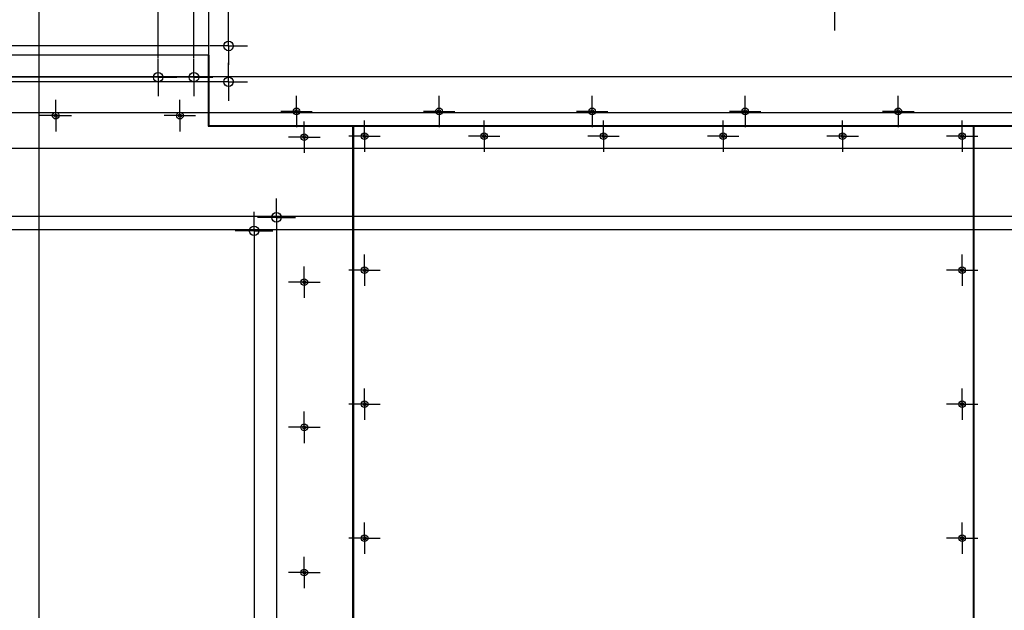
# Model space of a CAD drawing. Header units: millimetres. Extents: x 0 to 841, y 0 to 594.
# Tile 14 of 21: x 562 to 702, y 275 to 358. Entities that reach past the tile are written whole.
import ezdxf

# ---------------------------------------------------------------- set-up
doc = ezdxf.new("R2010")
doc.units = ezdxf.units.MM
doc.header["$PDSIZE"] = -1
doc.linetypes.add('CENTERX2', pattern=[20.32, 12.7, -2.54, 2.54, -2.54])
doc.layers.add('COTES', color=1, linetype='Continuous')
doc.layers.add('TRAIT-MIXTES', color=3, linetype='CENTERX2')
doc.layers.add('TRAIT-FORT', color=4, linetype='Continuous', lineweight=25)
doc.styles.add('SLDTEXTSTYLE0', font='TXT', dxfattribs={"width": 0.75})
doc.dimstyles.new('SLDDIMSTYLE2', dxfattribs={"dimtxt": 3, "dimasz": 0.333333, "dimexe": 0, "dimexo": 0.0625, "dimgap": 0.75, "dimtad": 0, "dimtih": 1, "dimtoh": 1, "dimdec": 1, "dimlfac": 10, "dimrnd": 1e-09, "dimdsep": 46, "dimtxsty": 'SLDTEXTSTYLE0', "dimblk1": 'ORIGIN', "dimblk2": 'ORIGIN', "dimsah": 1, "dimcen": 0.09, "dimadec": 0, "dimazin": 2, "dimtfac": 1, "dimtdec": 1, "dimtofl": 0, "dimtmove": 0, "dimatfit": 3, "dimldrblk": 'ORIGIN', "dimfxl": 1, "dimfrac": 2, "dimtolj": 1, "dimtzin": 12, "dimarcsym": 0})
doc.dimstyles.new('SLDDIMSTYLE3', dxfattribs={"dimtxt": 3, "dimasz": 2, "dimexe": 0, "dimexo": 0.0625, "dimgap": 0.75, "dimtad": 0, "dimtih": 1, "dimtoh": 1, "dimdec": 1, "dimlfac": 10, "dimrnd": 1e-09, "dimzin": 12, "dimdsep": 46, "dimtxsty": 'SLDTEXTSTYLE0', "dimsah": 1, "dimcen": 0.09, "dimadec": 0, "dimazin": 3, "dimtfac": 1, "dimtdec": 1, "dimtofl": 0, "dimtmove": 0, "dimatfit": 3, "dimfxl": 1, "dimfrac": 2, "dimtolj": 1, "dimtzin": 12, "dimarcsym": 0})

# ---------------------------------------------------------------- blocks, each defined once
blk = doc.blocks.new('_D_26')
at = {"layer": 'COTES', "color": 0, "lineweight": -2, "transparency": 16777216}
for p, q in [((456.08, 328.65), (452.08, 327.25)), ((704.82, 328.65), (456.08, 328.65)), ((452.08, 327.25), (448.08, 327.25))]:
    blk.add_line(p, q, dxfattribs=at)
at = {"layer": 'Defpoints', "color": 0, "transparency": 16777216}
for p in [(704.88, 328.65), (448.08, 327.25), (564.68, 103.89)]:
    blk.add_point(p, dxfattribs=at)
at = {"layer": 'COTES', "color": 0, "transparency": 16777216, "insert": (441.7, 327.25), "char_height": 3, "attachment_point": 5, "style": 'SLDTEXTSTYLE0'}
blk.add_mtext('\\A1;2247.6', dxfattribs=at)
blk = doc.blocks.new('_D_27')
at = {"layer": 'COTES', "color": 0, "lineweight": -2, "transparency": 16777216}
for p, q in [((452.08, 332.06), (448.08, 332.06)), ((456.08, 330.56), (452.08, 332.06)), ((707.99, 330.56), (456.08, 330.56))]:
    blk.add_line(p, q, dxfattribs=at)
at = {"layer": 'Defpoints', "color": 0, "transparency": 16777216}
for p in [(448.08, 332.06), (708.05, 330.56), (564.68, 103.89)]:
    blk.add_point(p, dxfattribs=at)
at = {"layer": 'COTES', "color": 0, "transparency": 16777216, "insert": (441.7, 332.06), "char_height": 3, "attachment_point": 5, "style": 'SLDTEXTSTYLE0'}
blk.add_mtext('\\A1;2266.6', dxfattribs=at)
blk = doc.blocks.new('_D_28')
at = {"layer": 'COTES', "color": 0, "lineweight": -2, "transparency": 16777216}
for p, q in [((456.08, 340.18), (452.08, 336.87)), ((822.55, 340.18), (456.08, 340.18)), ((452.08, 336.87), (448.08, 336.87))]:
    blk.add_line(p, q, dxfattribs=at)
at = {"layer": 'Defpoints', "color": 0, "transparency": 16777216}
for p in [(822.61, 340.18), (448.08, 336.87), (564.68, 103.89)]:
    blk.add_point(p, dxfattribs=at)
at = {"layer": 'COTES', "color": 0, "transparency": 16777216, "insert": (441.7, 336.87), "char_height": 3, "attachment_point": 5, "style": 'SLDTEXTSTYLE0'}
blk.add_mtext('\\A1;2362.9', dxfattribs=at)
blk = doc.blocks.new('_D_29')
at = {"layer": 'COTES', "color": 0, "lineweight": -2, "transparency": 16777216}
for p, q in [((456.08, 345.26), (452.08, 341.68)), ((822.55, 345.26), (456.08, 345.26)), ((452.08, 341.68), (448.08, 341.68))]:
    blk.add_line(p, q, dxfattribs=at)
at = {"layer": 'Defpoints', "color": 0, "transparency": 16777216}
for p in [(822.61, 345.26), (448.08, 341.68), (564.68, 103.89)]:
    blk.add_point(p, dxfattribs=at)
at = {"layer": 'COTES', "color": 0, "transparency": 16777216, "insert": (442.08, 341.68), "char_height": 3, "attachment_point": 5, "style": 'SLDTEXTSTYLE0'}
blk.add_mtext('\\A1;2413.7', dxfattribs=at)
blk = doc.blocks.new('_D_30')
at = {"layer": 'COTES', "color": 0, "lineweight": -2, "transparency": 16777216}
for p, q in [((456.08, 349.64), (452.08, 346.49)), ((588.81, 349.64), (456.08, 349.64)), ((452.08, 346.49), (448.08, 346.49))]:
    blk.add_line(p, q, dxfattribs=at)
at = {"layer": 'Defpoints', "color": 0, "transparency": 16777216}
for p in [(588.87, 349.64), (448.08, 346.49), (564.68, 103.89)]:
    blk.add_point(p, dxfattribs=at)
at = {"layer": 'COTES', "color": 0, "transparency": 16777216, "insert": (441.7, 346.49), "char_height": 3, "attachment_point": 5, "style": 'SLDTEXTSTYLE0'}
blk.add_mtext('\\A1;2457.4', dxfattribs=at)
blk = doc.blocks.new('_D_31')
at = {"layer": 'COTES', "color": 0, "lineweight": -2, "transparency": 16777216}
for p, q in [((452.08, 351.3), (448.08, 351.3)), ((456.08, 350.28), (452.08, 351.3)), ((578.82, 350.28), (456.08, 350.28))]:
    blk.add_line(p, q, dxfattribs=at)
at = {"layer": 'Defpoints', "color": 0, "transparency": 16777216}
for p in [(448.08, 351.3), (578.88, 350.28), (564.68, 103.89)]:
    blk.add_point(p, dxfattribs=at)
at = {"layer": 'COTES', "color": 0, "transparency": 16777216, "insert": (441.7, 351.3), "char_height": 3, "attachment_point": 5, "style": 'SLDTEXTSTYLE0'}
blk.add_mtext('\\A1;2463.8', dxfattribs=at)
blk = doc.blocks.new('_D_32')
at = {"layer": 'COTES', "color": 0, "lineweight": -2, "transparency": 16777216}
for p, q in [((452.08, 356.11), (448.08, 356.11)), ((456.08, 354.72), (452.08, 356.11)), ((588.81, 354.72), (456.08, 354.72))]:
    blk.add_line(p, q, dxfattribs=at)
at = {"layer": 'Defpoints', "color": 0, "transparency": 16777216}
for p in [(448.08, 356.11), (588.87, 354.72), (564.68, 103.89)]:
    blk.add_point(p, dxfattribs=at)
at = {"layer": 'COTES', "color": 0, "transparency": 16777216, "insert": (441.89, 356.11), "char_height": 3, "attachment_point": 5, "style": 'SLDTEXTSTYLE0'}
blk.add_mtext('\\A1;2508.2', dxfattribs=at)
blk = doc.blocks.new('_D_33')
at = {"layer": 'COTES', "color": 0, "lineweight": -2, "transparency": 16777216}
for p, q in [((452.08, 368.16), (448.08, 368.16)), ((456.08, 350.32), (452.08, 368.16)), ((716.53, 350.32), (456.08, 350.32))]:
    blk.add_line(p, q, dxfattribs=at)
at = {"layer": 'Defpoints', "color": 0, "transparency": 16777216}
for p in [(448.08, 368.16), (716.6, 350.32), (564.68, 103.89)]:
    blk.add_point(p, dxfattribs=at)
at = {"layer": 'COTES', "color": 0, "transparency": 16777216, "insert": (441.7, 368.16), "char_height": 3, "attachment_point": 5, "style": 'SLDTEXTSTYLE0'}
blk.add_mtext('\\A1;2464.2', dxfattribs=at)
blk = doc.blocks.new('_D_34')
at = {"layer": 'COTES', "color": 0, "lineweight": -2, "transparency": 16777216}
blk.add_line((712.24, 402.06), (448.08, 402.06), dxfattribs=at)
at = {"layer": 'Defpoints', "color": 0, "transparency": 16777216}
for p in [(448.08, 402.06), (712.3, 402.06), (564.68, 103.89)]:
    blk.add_point(p, dxfattribs=at)
at = {"layer": 'COTES', "color": 0, "transparency": 16777216, "insert": (442.08, 402.06), "char_height": 3, "attachment_point": 5, "style": 'SLDTEXTSTYLE0'}
blk.add_mtext('\\A1;2981.7', dxfattribs=at)
blk = doc.blocks.new('_D_35')
at = {"layer": 'COTES', "color": 0, "lineweight": -2, "transparency": 16777216}
blk.add_line((712.24, 407.14), (448.08, 407.14), dxfattribs=at)
at = {"layer": 'Defpoints', "color": 0, "transparency": 16777216}
for p in [(448.08, 407.14), (712.3, 407.14), (564.68, 103.89)]:
    blk.add_point(p, dxfattribs=at)
at = {"layer": 'COTES', "color": 0, "transparency": 16777216, "insert": (441.89, 407.14), "char_height": 3, "attachment_point": 5, "style": 'SLDTEXTSTYLE0'}
blk.add_mtext('\\A1;3032.5', dxfattribs=at)
blk = doc.blocks.new('_D_36')
at = {"layer": 'COTES', "color": 0, "lineweight": -2, "transparency": 16777216}
blk.add_line((693.65, 463.47), (448.08, 463.47), dxfattribs=at)
at = {"layer": 'Defpoints', "color": 0, "transparency": 16777216}
for p in [(448.08, 463.47), (693.71, 463.47), (564.68, 103.89)]:
    blk.add_point(p, dxfattribs=at)
at = {"layer": 'COTES', "color": 0, "transparency": 16777216, "insert": (441.7, 463.47), "char_height": 3, "attachment_point": 5, "style": 'SLDTEXTSTYLE0'}
blk.add_mtext('\\A1;3595.8', dxfattribs=at)
blk = doc.blocks.new('_D_37')
at = {"layer": 'COTES', "color": 0, "lineweight": -2, "transparency": 16777216}
blk.add_line((588.62, 469.39), (448.08, 469.39), dxfattribs=at)
at = {"layer": 'Defpoints', "color": 0, "transparency": 16777216}
for p in [(448.08, 469.39), (588.68, 469.39), (564.68, 103.89)]:
    blk.add_point(p, dxfattribs=at)
at = {"layer": 'COTES', "color": 0, "transparency": 16777216, "insert": (443.2, 469.39), "char_height": 3, "attachment_point": 5, "style": 'SLDTEXTSTYLE0'}
blk.add_mtext('\\A1;3655', dxfattribs=at)
blk = doc.blocks.new('_D_41')
at = {"layer": 'COTES', "color": 0, "lineweight": -2, "transparency": 16777216}
for p, q in [((595.16, 325.78), (595.16, 90.39)), ((595.16, 90.39), (594.34, 86.39)), ((594.34, 86.39), (594.34, 82.39))]:
    blk.add_line(p, q, dxfattribs=at)
at = {"layer": 'Defpoints', "color": 0, "transparency": 16777216}
for p in [(595.16, 325.84), (564.68, 103.89), (594.34, 82.39)]:
    blk.add_point(p, dxfattribs=at)
at = {"layer": 'COTES', "color": 0, "transparency": 16777216, "insert": (594.34, 77.33), "char_height": 3, "attachment_point": 5, "rotation": 90, "style": 'SLDTEXTSTYLE0'}
blk.add_mtext('\\A1;304.8', dxfattribs=at)
blk = doc.blocks.new('_D_42')
at = {"layer": 'COTES', "color": 0, "lineweight": -2, "transparency": 16777216}
for p, q in [((598.33, 327.69), (598.33, 90.39)), ((598.33, 90.39), (600.34, 86.39)), ((600.34, 86.39), (600.34, 82.39))]:
    blk.add_line(p, q, dxfattribs=at)
at = {"layer": 'Defpoints', "color": 0, "transparency": 16777216}
for p in [(598.33, 327.75), (564.68, 103.89), (600.34, 82.39)]:
    blk.add_point(p, dxfattribs=at)
at = {"layer": 'COTES', "color": 0, "transparency": 16777216, "insert": (600.34, 77.14), "char_height": 3, "attachment_point": 5, "rotation": 90, "style": 'SLDTEXTSTYLE0'}
blk.add_mtext('\\A1;336.5', dxfattribs=at)
blk = doc.blocks.new('_D_43')
at = {"layer": 'COTES', "color": 0, "lineweight": -2, "transparency": 16777216}
for p, q in [((707.55, 325.91), (707.55, 90.39)), ((707.55, 90.39), (706.74, 86.39)), ((706.74, 86.39), (706.74, 82.39))]:
    blk.add_line(p, q, dxfattribs=at)
at = {"layer": 'Defpoints', "color": 0, "transparency": 16777216}
for p in [(707.55, 325.98), (564.68, 103.89), (706.74, 82.39)]:
    blk.add_point(p, dxfattribs=at)
at = {"layer": 'COTES', "color": 0, "transparency": 16777216, "insert": (706.74, 76.39), "char_height": 3, "attachment_point": 5, "rotation": 90, "style": 'SLDTEXTSTYLE0'}
blk.add_mtext('\\A1;1428.7', dxfattribs=at)
blk = doc.blocks.new('_D_44')
at = {"layer": 'COTES', "color": 0, "lineweight": -2, "transparency": 16777216}
for p, q in [((710.73, 327.82), (710.73, 90.39)), ((710.73, 90.39), (711.55, 86.39)), ((711.55, 86.39), (711.55, 82.39))]:
    blk.add_line(p, q, dxfattribs=at)
at = {"layer": 'Defpoints', "color": 0, "transparency": 16777216}
for p in [(710.73, 327.88), (564.68, 103.89), (711.55, 82.39)]:
    blk.add_point(p, dxfattribs=at)
at = {"layer": 'COTES', "color": 0, "transparency": 16777216, "insert": (711.55, 76.58), "char_height": 3, "attachment_point": 5, "rotation": 90, "style": 'SLDTEXTSTYLE0'}
blk.add_mtext('\\A1;1460.5', dxfattribs=at)
blk = doc.blocks.new('_D_45')
at = {"layer": 'COTES', "color": 0, "lineweight": -2, "transparency": 16777216}
blk.add_line((719.27, 347.58), (719.27, 82.39), dxfattribs=at)
at = {"layer": 'Defpoints', "color": 0, "transparency": 16777216}
for p in [(719.27, 347.64), (564.68, 103.89), (719.27, 82.39)]:
    blk.add_point(p, dxfattribs=at)
at = {"layer": 'COTES', "color": 0, "transparency": 16777216, "insert": (719.27, 76.39), "char_height": 3, "attachment_point": 5, "rotation": 90, "style": 'SLDTEXTSTYLE0'}
blk.add_mtext('\\A1;1545.9', dxfattribs=at)
blk = doc.blocks.new('_D_46')
at = {"layer": 'COTES', "color": 0, "lineweight": -2, "transparency": 16777216}
blk.add_line((724.35, 347.58), (724.35, 82.39), dxfattribs=at)
at = {"layer": 'Defpoints', "color": 0, "transparency": 16777216}
for p in [(724.35, 347.64), (564.68, 103.89), (724.35, 82.39)]:
    blk.add_point(p, dxfattribs=at)
at = {"layer": 'COTES', "color": 0, "transparency": 16777216, "insert": (724.35, 76.39), "char_height": 3, "attachment_point": 5, "rotation": 90, "style": 'SLDTEXTSTYLE0'}
blk.add_mtext('\\A1;1596.7', dxfattribs=at)
blk = doc.blocks.new('_D_49')
at = {"layer": 'COTES', "color": 0, "lineweight": -2, "transparency": 16777216}
blk.add_line((825.29, 337.44), (825.29, 82.39), dxfattribs=at)
at = {"layer": 'Defpoints', "color": 0, "transparency": 16777216}
for p in [(825.29, 337.51), (564.68, 103.89), (825.29, 82.39)]:
    blk.add_point(p, dxfattribs=at)
at = {"layer": 'COTES', "color": 0, "transparency": 16777216, "insert": (825.29, 76.58), "char_height": 3, "attachment_point": 5, "rotation": 90, "style": 'SLDTEXTSTYLE0'}
blk.add_mtext('\\A1;2606.1', dxfattribs=at)
blk = doc.blocks.new('_D_50')
at = {"layer": 'COTES', "color": 0, "lineweight": -2, "transparency": 16777216}
blk.add_line((564.68, 103.96), (564.68, 494.29), dxfattribs=at)
at = {"layer": 'Defpoints', "color": 0, "transparency": 16777216}
for p in [(564.68, 494.29), (564.68, 103.89), (564.68, 103.89)]:
    blk.add_point(p, dxfattribs=at)
at = {"layer": 'COTES', "color": 0, "transparency": 16777216, "insert": (564.68, 495.6), "char_height": 3, "attachment_point": 5, "rotation": 90, "style": 'SLDTEXTSTYLE0'}
blk.add_mtext('\\A1;0', dxfattribs=at)
blk = doc.blocks.new('_Origin')
at = {"color": 0, "linetype": 'ByBlock', "lineweight": -2}
blk.add_line((0, 0), (-1, 0), dxfattribs=at)
blk.add_circle((0, 0), 0.5, dxfattribs=at)
blk = doc.blocks.new('_D_51')
at = {"layer": 'COTES', "color": 0, "lineweight": -2, "transparency": 16777216}
for p, q in [((480.77, 490.29), (480.77, 494.29)), ((480.66, 486.29), (480.77, 490.29)), ((480.66, 242.59), (480.66, 486.29))]:
    blk.add_line(p, q, dxfattribs=at)
at = {"layer": 'Defpoints', "color": 0, "transparency": 16777216}
for p in [(480.77, 494.29), (480.66, 242.53), (564.68, 103.89)]:
    blk.add_point(p, dxfattribs=at)
at = {"layer": 'COTES', "color": 0, "transparency": 16777216, "insert": (480.77, 499.35), "char_height": 3, "attachment_point": 5, "rotation": 90, "style": 'SLDTEXTSTYLE0'}
blk.add_mtext('\\A1;840.2', dxfattribs=at)
blk = doc.blocks.new('_D_52')
at = {"layer": 'COTES', "color": 0, "lineweight": -2, "transparency": 16777216}
for p, q in [((475.96, 490.29), (475.96, 494.29)), ((476.08, 486.29), (475.96, 490.29)), ((476.08, 353.46), (476.08, 486.29))]:
    blk.add_line(p, q, dxfattribs=at)
at = {"layer": 'Defpoints', "color": 0, "transparency": 16777216}
for p in [(475.96, 494.29), (476.08, 353.39), (564.68, 103.89)]:
    blk.add_point(p, dxfattribs=at)
at = {"layer": 'COTES', "color": 0, "transparency": 16777216, "insert": (475.96, 498.04), "char_height": 3, "attachment_point": 5, "rotation": 90, "style": 'SLDTEXTSTYLE0'}
blk.add_mtext('\\A1;886', dxfattribs=at)
blk = doc.blocks.new('_D_53')
at = {"layer": 'COTES', "color": 0, "lineweight": -2, "transparency": 16777216}
blk.add_line((581.56, 353.02), (581.56, 494.29), dxfattribs=at)
at = {"layer": 'Defpoints', "color": 0, "transparency": 16777216}
for p in [(581.56, 494.29), (581.56, 352.95), (564.68, 103.89)]:
    blk.add_point(p, dxfattribs=at)
at = {"layer": 'COTES', "color": 0, "transparency": 16777216, "insert": (581.56, 499.16), "char_height": 3, "attachment_point": 5, "rotation": 90, "style": 'SLDTEXTSTYLE0'}
blk.add_mtext('\\A1;168.8', dxfattribs=at)
blk = doc.blocks.new('_D_54')
at = {"layer": 'COTES', "color": 0, "lineweight": -2, "transparency": 16777216}
blk.add_line((586.64, 353.02), (586.64, 494.29), dxfattribs=at)
at = {"layer": 'Defpoints', "color": 0, "transparency": 16777216}
for p in [(586.64, 494.29), (586.64, 352.95), (564.68, 103.89)]:
    blk.add_point(p, dxfattribs=at)
at = {"layer": 'COTES', "color": 0, "transparency": 16777216, "insert": (586.64, 499.16), "char_height": 3, "attachment_point": 5, "rotation": 90, "style": 'SLDTEXTSTYLE0'}
blk.add_mtext('\\A1;219.6', dxfattribs=at)
blk = doc.blocks.new('_D_55')
at = {"layer": 'COTES', "color": 0, "lineweight": -2, "transparency": 16777216}
blk.add_line((591.54, 357.45), (591.54, 494.29), dxfattribs=at)
at = {"layer": 'Defpoints', "color": 0, "transparency": 16777216}
for p in [(591.54, 494.29), (591.54, 357.39), (564.68, 103.89)]:
    blk.add_point(p, dxfattribs=at)
at = {"layer": 'COTES', "color": 0, "transparency": 16777216, "insert": (591.54, 499.54), "char_height": 3, "attachment_point": 5, "rotation": 90, "style": 'SLDTEXTSTYLE0'}
blk.add_mtext('\\A1;268.7', dxfattribs=at)
blk = doc.blocks.new('_D_56')
at = {"layer": 'COTES', "color": 0, "lineweight": -2, "transparency": 16777216}
blk.add_line((626.54, 466.21), (626.54, 494.29), dxfattribs=at)
at = {"layer": 'Defpoints', "color": 0, "transparency": 16777216}
for p in [(626.54, 494.29), (626.54, 466.15), (564.68, 103.89)]:
    blk.add_point(p, dxfattribs=at)
at = {"layer": 'COTES', "color": 0, "transparency": 16777216, "insert": (626.54, 499.16), "char_height": 3, "attachment_point": 5, "rotation": 90, "style": 'SLDTEXTSTYLE0'}
blk.add_mtext('\\A1;618.6', dxfattribs=at)
blk = doc.blocks.new('_D_57')
at = {"layer": 'COTES', "color": 0, "lineweight": -2, "transparency": 16777216}
blk.add_line((631.62, 466.21), (631.62, 494.29), dxfattribs=at)
at = {"layer": 'Defpoints', "color": 0, "transparency": 16777216}
for p in [(631.62, 494.29), (631.62, 466.15), (564.68, 103.89)]:
    blk.add_point(p, dxfattribs=at)
at = {"layer": 'COTES', "color": 0, "transparency": 16777216, "insert": (631.62, 499.54), "char_height": 3, "attachment_point": 5, "rotation": 90, "style": 'SLDTEXTSTYLE0'}
blk.add_mtext('\\A1;669.4', dxfattribs=at)
blk = doc.blocks.new('_D_58')
at = {"layer": 'COTES', "color": 0, "lineweight": -2, "transparency": 16777216}
blk.add_line((696.39, 466.21), (696.39, 494.29), dxfattribs=at)
at = {"layer": 'Defpoints', "color": 0, "transparency": 16777216}
for p in [(696.39, 494.29), (696.39, 466.15), (564.68, 103.89)]:
    blk.add_point(p, dxfattribs=at)
at = {"layer": 'COTES', "color": 0, "transparency": 16777216, "insert": (696.39, 499.54), "char_height": 3, "attachment_point": 5, "rotation": 90, "style": 'SLDTEXTSTYLE0'}
blk.add_mtext('\\A1;1317.1', dxfattribs=at)
blk = doc.blocks.new('_D_59')
at = {"layer": 'COTES', "color": 0, "lineweight": -2, "transparency": 16777216}
blk.add_line((701.47, 466.21), (701.47, 494.29), dxfattribs=at)
at = {"layer": 'Defpoints', "color": 0, "transparency": 16777216}
for p in [(701.47, 494.29), (701.47, 466.15), (564.68, 103.89)]:
    blk.add_point(p, dxfattribs=at)
at = {"layer": 'COTES', "color": 0, "transparency": 16777216, "insert": (701.47, 500.29), "char_height": 3, "attachment_point": 5, "rotation": 90, "style": 'SLDTEXTSTYLE0'}
blk.add_mtext('\\A1;1367.9', dxfattribs=at)
blk = doc.blocks.new('_D_60')
at = {"layer": 'COTES', "color": 0, "lineweight": -2, "transparency": 16777216}
blk.add_line((714.97, 404.8), (714.97, 494.29), dxfattribs=at)
at = {"layer": 'Defpoints', "color": 0, "transparency": 16777216}
for p in [(714.97, 494.29), (714.97, 404.74), (564.68, 103.89)]:
    blk.add_point(p, dxfattribs=at)
at = {"layer": 'COTES', "color": 0, "transparency": 16777216, "insert": (714.97, 500.1), "char_height": 3, "attachment_point": 5, "rotation": 90, "style": 'SLDTEXTSTYLE0'}
blk.add_mtext('\\A1;1502.9', dxfattribs=at)
blk = doc.blocks.new('_D_61')
at = {"layer": 'COTES', "color": 0, "lineweight": -2, "transparency": 16777216}
for p, q in [((824.97, 490.29), (824.97, 494.29)), ((825.29, 486.29), (824.97, 490.29)), ((825.29, 348), (825.29, 486.29))]:
    blk.add_line(p, q, dxfattribs=at)
at = {"layer": 'Defpoints', "color": 0, "transparency": 16777216}
for p in [(824.97, 494.29), (825.29, 347.94), (564.68, 103.89)]:
    blk.add_point(p, dxfattribs=at)
at = {"layer": 'COTES', "color": 0, "transparency": 16777216, "insert": (824.97, 500.1), "char_height": 3, "attachment_point": 5, "rotation": 90, "style": 'SLDTEXTSTYLE0'}
blk.add_mtext('\\A1;2606.1', dxfattribs=at)
blk = doc.blocks.new('_D_62')
at = {"layer": 'COTES', "color": 0, "lineweight": -2, "transparency": 16777216}
blk.add_line((829.78, 355.46), (829.78, 494.29), dxfattribs=at)
at = {"layer": 'Defpoints', "color": 0, "transparency": 16777216}
for p in [(829.78, 494.29), (829.78, 355.39), (564.68, 103.89)]:
    blk.add_point(p, dxfattribs=at)
at = {"layer": 'COTES', "color": 0, "transparency": 16777216, "insert": (829.78, 498.79), "char_height": 3, "attachment_point": 5, "rotation": 90, "style": 'SLDTEXTSTYLE0'}
blk.add_mtext('\\A1;2651', dxfattribs=at)
blk = doc.blocks.new('SW_CENTERMARKSYMBOL_98')
at = {"layer": 'TRAIT-MIXTES', "color": 0}
for p, q in [((0, 2), (0, 2.675)), ((0, 0), (0, 2)), ((-2, 0), (-2.675, 0)), ((0, 0), (-2, 0)), ((0, 0), (0, -2)), ((0, 0), (2, 0)), ((2, 0), (2.675, 0)), ((0, -2), (0, -2.675))]:
    blk.add_line(p, q, dxfattribs=at)
blk = doc.blocks.new('SW_CENTERMARKSYMBOL_105')
at = {"layer": 'TRAIT-MIXTES', "color": 0}
for p, q in [((0, 2), (0, 2.675)), ((0, 0), (0, 2)), ((-2, 0), (-2.675, 0)), ((0, 0), (-2, 0)), ((0, 0), (0, -2)), ((0, 0), (2, 0)), ((2, 0), (2.675, 0)), ((0, -2), (0, -2.675))]:
    blk.add_line(p, q, dxfattribs=at)
blk = doc.blocks.new('SW_CENTERMARKSYMBOL_106')
at = {"layer": 'TRAIT-MIXTES', "color": 0}
for p, q in [((0, 2), (0, 2.675)), ((0, 0), (0, 2)), ((-2, 0), (-2.675, 0)), ((0, 0), (-2, 0)), ((0, 0), (0, -2)), ((0, 0), (2, 0)), ((2, 0), (2.675, 0)), ((0, -2), (0, -2.675))]:
    blk.add_line(p, q, dxfattribs=at)
blk = doc.blocks.new('SW_CENTERMARKSYMBOL_107')
at = {"layer": 'TRAIT-MIXTES', "color": 0}
for p, q in [((0, 2), (0, 2.675)), ((0, 0), (0, 2)), ((-2, 0), (-2.675, 0)), ((0, 0), (-2, 0)), ((0, 0), (0, -2)), ((0, 0), (2, 0)), ((2, 0), (2.675, 0)), ((0, -2), (0, -2.675))]:
    blk.add_line(p, q, dxfattribs=at)
blk = doc.blocks.new('SW_CENTERMARKSYMBOL_113')
at = {"layer": 'TRAIT-MIXTES', "color": 0}
for p, q in [((0, 2), (0, 2.225)), ((0, 0), (0, 2)), ((-2, 0), (-2.225, 0)), ((0, 0), (-2, 0)), ((0, 0), (0, -2)), ((0, 0), (2, 0)), ((2, 0), (2.225, 0)), ((0, -2), (0, -2.225))]:
    blk.add_line(p, q, dxfattribs=at)
blk = doc.blocks.new('SW_CENTERMARKSYMBOL_123')
at = {"layer": 'TRAIT-MIXTES', "color": 0}
for p, q in [((0, 2), (0, 2.225)), ((0, 0), (0, 2)), ((-2, 0), (-2.225, 0)), ((0, 0), (-2, 0)), ((0, 0), (0, -2)), ((0, 0), (2, 0)), ((2, 0), (2.225, 0)), ((0, -2), (0, -2.225))]:
    blk.add_line(p, q, dxfattribs=at)
blk = doc.blocks.new('SW_CENTERMARKSYMBOL_125')
at = {"layer": 'TRAIT-MIXTES', "color": 0}
for p, q in [((0, 2), (0, 2.225)), ((0, 0), (0, 2)), ((-2, 0), (-2.225, 0)), ((0, 0), (-2, 0)), ((0, 0), (0, -2)), ((0, 0), (2, 0)), ((2, 0), (2.225, 0)), ((0, -2), (0, -2.225))]:
    blk.add_line(p, q, dxfattribs=at)
blk = doc.blocks.new('SW_CENTERMARKSYMBOL_128')
at = {"layer": 'TRAIT-MIXTES', "color": 0}
for p, q in [((0, 2), (0, 2.225)), ((0, 0), (0, 2)), ((-2, 0), (-2.225, 0)), ((0, 0), (-2, 0)), ((0, 0), (0, -2)), ((0, 0), (2, 0)), ((2, 0), (2.225, 0)), ((0, -2), (0, -2.225))]:
    blk.add_line(p, q, dxfattribs=at)
blk = doc.blocks.new('SW_CENTERMARKSYMBOL_129')
at = {"layer": 'TRAIT-MIXTES', "color": 0}
for p, q in [((0, 2), (0, 2.225)), ((0, 0), (0, 2)), ((-2, 0), (-2.225, 0)), ((0, 0), (-2, 0)), ((0, 0), (0, -2)), ((0, 0), (2, 0)), ((2, 0), (2.225, 0)), ((0, -2), (0, -2.225))]:
    blk.add_line(p, q, dxfattribs=at)
blk = doc.blocks.new('SW_CENTERMARKSYMBOL_130')
at = {"layer": 'TRAIT-MIXTES', "color": 0}
for p, q in [((0, 2), (0, 2.225)), ((0, 0), (0, 2)), ((-2, 0), (-2.225, 0)), ((0, 0), (-2, 0)), ((0, 0), (0, -2)), ((0, 0), (2, 0)), ((2, 0), (2.225, 0)), ((0, -2), (0, -2.225))]:
    blk.add_line(p, q, dxfattribs=at)
blk = doc.blocks.new('SW_CENTERMARKSYMBOL_131')
at = {"layer": 'TRAIT-MIXTES', "color": 0}
for p, q in [((0, 2), (0, 2.225)), ((0, 0), (0, 2)), ((-2, 0), (-2.225, 0)), ((0, 0), (-2, 0)), ((0, 0), (0, -2)), ((0, 0), (2, 0)), ((2, 0), (2.225, 0)), ((0, -2), (0, -2.225))]:
    blk.add_line(p, q, dxfattribs=at)
blk = doc.blocks.new('SW_CENTERMARKSYMBOL_132')
at = {"layer": 'TRAIT-MIXTES', "color": 0}
for p, q in [((0, 2), (0, 2.225)), ((0, 0), (0, 2)), ((-2, 0), (-2.225, 0)), ((0, 0), (-2, 0)), ((0, 0), (0, -2)), ((0, 0), (2, 0)), ((2, 0), (2.225, 0)), ((0, -2), (0, -2.225))]:
    blk.add_line(p, q, dxfattribs=at)
blk = doc.blocks.new('SW_CENTERMARKSYMBOL_133')
at = {"layer": 'TRAIT-MIXTES', "color": 0}
for p, q in [((0, 2), (0, 2.225)), ((0, 0), (0, 2)), ((-2, 0), (-2.225, 0)), ((0, 0), (-2, 0)), ((0, 0), (0, -2)), ((0, 0), (2, 0)), ((2, 0), (2.225, 0)), ((0, -2), (0, -2.225))]:
    blk.add_line(p, q, dxfattribs=at)
blk = doc.blocks.new('SW_CENTERMARKSYMBOL_148')
at = {"layer": 'TRAIT-MIXTES', "color": 0}
for p, q in [((0, 2), (0, 2.225)), ((0, 0), (0, 2)), ((-2, 0), (-2.225, 0)), ((0, 0), (-2, 0)), ((0, 0), (0, -2)), ((0, 0), (2, 0)), ((2, 0), (2.225, 0)), ((0, -2), (0, -2.225))]:
    blk.add_line(p, q, dxfattribs=at)
blk = doc.blocks.new('SW_CENTERMARKSYMBOL_149')
at = {"layer": 'TRAIT-MIXTES', "color": 0}
for p, q in [((0, 2), (0, 2.225)), ((0, 0), (0, 2)), ((-2, 0), (-2.225, 0)), ((0, 0), (-2, 0)), ((0, 0), (0, -2)), ((0, 0), (2, 0)), ((2, 0), (2.225, 0)), ((0, -2), (0, -2.225))]:
    blk.add_line(p, q, dxfattribs=at)
blk = doc.blocks.new('SW_CENTERMARKSYMBOL_150')
at = {"layer": 'TRAIT-MIXTES', "color": 0}
for p, q in [((0, 2), (0, 2.225)), ((0, 0), (0, 2)), ((-2, 0), (-2.225, 0)), ((0, 0), (-2, 0)), ((0, 0), (0, -2)), ((0, 0), (2, 0)), ((2, 0), (2.225, 0)), ((0, -2), (0, -2.225))]:
    blk.add_line(p, q, dxfattribs=at)
blk = doc.blocks.new('SW_CENTERMARKSYMBOL_151')
at = {"layer": 'TRAIT-MIXTES', "color": 0}
for p, q in [((0, 2), (0, 2.225)), ((0, 0), (0, 2)), ((-2, 0), (-2.225, 0)), ((0, 0), (-2, 0)), ((0, 0), (0, -2)), ((0, 0), (2, 0)), ((2, 0), (2.225, 0)), ((0, -2), (0, -2.225))]:
    blk.add_line(p, q, dxfattribs=at)
blk = doc.blocks.new('SW_CENTERMARKSYMBOL_152')
at = {"layer": 'TRAIT-MIXTES', "color": 0}
for p, q in [((0, 2), (0, 2.225)), ((0, 0), (0, 2)), ((-2, 0), (-2.225, 0)), ((0, 0), (-2, 0)), ((0, 0), (0, -2)), ((0, 0), (2, 0)), ((2, 0), (2.225, 0)), ((0, -2), (0, -2.225))]:
    blk.add_line(p, q, dxfattribs=at)
blk = doc.blocks.new('SW_CENTERMARKSYMBOL_153')
at = {"layer": 'TRAIT-MIXTES', "color": 0}
for p, q in [((0, 2), (0, 2.225)), ((0, 0), (0, 2)), ((-2, 0), (-2.225, 0)), ((0, 0), (-2, 0)), ((0, 0), (0, -2)), ((0, 0), (2, 0)), ((2, 0), (2.225, 0)), ((0, -2), (0, -2.225))]:
    blk.add_line(p, q, dxfattribs=at)
blk = doc.blocks.new('SW_CENTERMARKSYMBOL_154')
at = {"layer": 'TRAIT-MIXTES', "color": 0}
for p, q in [((0, 2), (0, 2.225)), ((0, 0), (0, 2)), ((-2, 0), (-2.225, 0)), ((0, 0), (-2, 0)), ((0, 0), (0, -2)), ((0, 0), (2, 0)), ((2, 0), (2.225, 0)), ((0, -2), (0, -2.225))]:
    blk.add_line(p, q, dxfattribs=at)
blk = doc.blocks.new('SW_CENTERMARKSYMBOL_155')
at = {"layer": 'TRAIT-MIXTES', "color": 0}
for p, q in [((0, 2), (0, 2.225)), ((0, 0), (0, 2)), ((-2, 0), (-2.225, 0)), ((0, 0), (-2, 0)), ((0, 0), (0, -2)), ((0, 0), (2, 0)), ((2, 0), (2.225, 0)), ((0, -2), (0, -2.225))]:
    blk.add_line(p, q, dxfattribs=at)
blk = doc.blocks.new('SW_CENTERMARKSYMBOL_156')
at = {"layer": 'TRAIT-MIXTES', "color": 0}
for p, q in [((0, 2), (0, 2.225)), ((0, 0), (0, 2)), ((-2, 0), (-2.225, 0)), ((0, 0), (-2, 0)), ((0, 0), (0, -2)), ((0, 0), (2, 0)), ((2, 0), (2.225, 0)), ((0, -2), (0, -2.225))]:
    blk.add_line(p, q, dxfattribs=at)
blk = doc.blocks.new('SW_CENTERMARKSYMBOL_159')
at = {"layer": 'TRAIT-MIXTES', "color": 0}
for p, q in [((0, 2), (0, 2.675)), ((0, 0), (0, 2)), ((-2, 0), (-2.675, 0)), ((0, 0), (-2, 0)), ((0, 0), (0, -2)), ((0, 0), (2, 0)), ((2, 0), (2.675, 0)), ((0, -2), (0, -2.675))]:
    blk.add_line(p, q, dxfattribs=at)
blk = doc.blocks.new('SW_CENTERMARKSYMBOL_160')
at = {"layer": 'TRAIT-MIXTES', "color": 0}
for p, q in [((0, 2), (0, 2.675)), ((0, 0), (0, 2)), ((-2, 0), (-2.675, 0)), ((0, 0), (-2, 0)), ((0, 0), (0, -2)), ((0, 0), (2, 0)), ((2, 0), (2.675, 0)), ((0, -2), (0, -2.675))]:
    blk.add_line(p, q, dxfattribs=at)
blk = doc.blocks.new('SW_CENTERMARKSYMBOL_165')
at = {"layer": 'TRAIT-MIXTES', "color": 0}
for p, q in [((0, 4), (0, 6.73)), ((0, 0), (0, 2)), ((-4, 0), (-6.73, 0)), ((0, 0), (-2, 0)), ((0, 0), (0, -2)), ((0, 0), (2, 0)), ((4, 0), (6.73, 0)), ((0, -4), (0, -6.73))]:
    blk.add_line(p, q, dxfattribs=at)
blk = doc.blocks.new('SW_CENTERMARKSYMBOL_171')
at = {"layer": 'TRAIT-MIXTES', "color": 0}
for p, q in [((0, 2), (0, 2.225)), ((0, 0), (0, 2)), ((-2, 0), (-2.225, 0)), ((0, 0), (-2, 0)), ((0, 0), (0, -2)), ((0, 0), (2, 0)), ((2, 0), (2.225, 0)), ((0, -2), (0, -2.225))]:
    blk.add_line(p, q, dxfattribs=at)
blk = doc.blocks.new('SW_CENTERMARKSYMBOL_172')
at = {"layer": 'TRAIT-MIXTES', "color": 0}
for p, q in [((0, 2), (0, 2.225)), ((0, 0), (0, 2)), ((-2, 0), (-2.225, 0)), ((0, 0), (-2, 0)), ((0, 0), (0, -2)), ((0, 0), (2, 0)), ((2, 0), (2.225, 0)), ((0, -2), (0, -2.225))]:
    blk.add_line(p, q, dxfattribs=at)
blk = doc.blocks.new('SW_CENTERMARKSYMBOL_173')
at = {"layer": 'TRAIT-MIXTES', "color": 0}
for p, q in [((0, 2), (0, 2.225)), ((0, 0), (0, 2)), ((-2, 0), (-2.225, 0)), ((0, 0), (-2, 0)), ((0, 0), (0, -2)), ((0, 0), (2, 0)), ((2, 0), (2.225, 0)), ((0, -2), (0, -2.225))]:
    blk.add_line(p, q, dxfattribs=at)
blk = doc.blocks.new('SW_CENTERMARKSYMBOL_174')
at = {"layer": 'TRAIT-MIXTES', "color": 0}
for p, q in [((0, 2), (0, 2.225)), ((0, 0), (0, 2)), ((-2, 0), (-2.225, 0)), ((0, 0), (-2, 0)), ((0, 0), (0, -2)), ((0, 0), (2, 0)), ((2, 0), (2.225, 0)), ((0, -2), (0, -2.225))]:
    blk.add_line(p, q, dxfattribs=at)
blk = doc.blocks.new('SW_CENTERMARKSYMBOL_175')
at = {"layer": 'TRAIT-MIXTES', "color": 0}
for p, q in [((0, 2), (0, 2.225)), ((0, 0), (0, 2)), ((-2, 0), (-2.225, 0)), ((0, 0), (-2, 0)), ((0, 0), (0, -2)), ((0, 0), (2, 0)), ((2, 0), (2.225, 0)), ((0, -2), (0, -2.225))]:
    blk.add_line(p, q, dxfattribs=at)

msp = doc.modelspace()

# ---------------------------------------------------------------- linework, layer by layer
at = {"layer": 'TRAIT-FORT', "lineweight": 25}
for p, q in [((588.67926, 469.39344), (588.67926, 353.39344)), ((588.62926, 353.39344), (476.07926, 353.39344)), ((588.62926, 353.39344), (588.62926, 343.34344)), ((588.67926, 353.39344), (588.72926, 353.39344)), ((588.72926, 353.39344), (588.72926, 343.44344)), ((588.62926, 343.34344), (609.17926, 343.34344)), ((588.72926, 343.44344), (718.12926, 343.44344)), ((609.17926, 236.94344), (609.17926, 343.34344)), ((609.27926, 343.34344), (697.07926, 343.34344)), ((609.27926, 236.94344), (609.27926, 343.34344)), ((697.07926, 343.34344), (697.07926, 236.94344)), ((697.17926, 343.34344), (697.17926, 236.94344)), ((697.17926, 343.34344), (718.22926, 343.34344))]:
    msp.add_line(p, q, dxfattribs=at)
for centre, radius in [((591.54456, 354.71642), 0.675), ((581.55743, 350.27808), 0.675), ((586.63743, 350.27808), 0.675), ((591.54456, 349.63642), 0.675), ((567.03786, 344.8388), 0.47), ((567.03786, 344.8388), 0.225), ((584.6525, 344.8388), 0.47), ((584.6525, 344.8388), 0.225), ((601.17926, 345.44344), 0.47), ((601.17926, 345.44344), 0.225), ((621.37926, 345.44344), 0.47), ((621.37926, 345.44344), 0.225), ((643.07926, 345.44344), 0.47), ((643.07926, 345.44344), 0.225), ((664.77926, 345.44344), 0.47), ((664.77926, 345.44344), 0.225), ((686.47926, 345.44344), 0.47), ((686.47926, 345.44344), 0.225), ((602.27926, 341.80268), 0.47), ((602.27926, 341.80268), 0.225), ((610.82926, 341.94344), 0.47), ((610.82926, 341.94344), 0.225), ((627.76926, 341.94344), 0.47), ((627.76926, 341.94344), 0.225), ((644.70926, 341.94344), 0.47), ((644.70926, 341.94344), 0.225), ((661.64926, 341.94344), 0.47), ((661.64926, 341.94344), 0.225), ((678.58926, 341.94344), 0.47), ((678.58926, 341.94344), 0.225), ((695.52926, 341.94344), 0.47), ((695.52926, 341.94344), 0.225), ((598.33426, 330.42334), 0.675), ((595.15926, 328.51834), 0.675), ((610.82926, 322.94344), 0.47), ((610.82926, 322.94344), 0.225), ((695.52926, 322.94344), 0.47), ((695.52926, 322.94344), 0.225), ((602.27926, 321.23417), 0.47), ((602.27926, 321.23417), 0.225), ((610.82926, 303.94344), 0.47), ((695.52926, 303.94344), 0.47), ((610.82926, 303.94344), 0.225), ((695.52926, 303.94344), 0.225), ((602.27926, 300.66567), 0.47), ((602.27926, 300.66567), 0.225), ((610.82926, 284.94344), 0.47), ((610.82926, 284.94344), 0.225), ((695.52926, 284.94344), 0.47), ((695.52926, 284.94344), 0.225), ((602.27926, 280.09716), 0.47), ((602.27926, 280.09716), 0.225)]:
    msp.add_circle(centre, radius, dxfattribs=at)

# ---------------------------------------------------------------- block references
at = {"layer": 'TRAIT-MIXTES'}
for name, p in [('SW_CENTERMARKSYMBOL_165', (677.45275, 363.63385)), ('SW_CENTERMARKSYMBOL_159', (591.54456, 354.71642)), ('SW_CENTERMARKSYMBOL_106', (581.55743, 350.27808)), ('SW_CENTERMARKSYMBOL_107', (586.63743, 350.27808)), ('SW_CENTERMARKSYMBOL_160', (591.54456, 349.63642)), ('SW_CENTERMARKSYMBOL_171', (601.17926, 345.44344)), ('SW_CENTERMARKSYMBOL_172', (621.37926, 345.44344)), ('SW_CENTERMARKSYMBOL_173', (643.07926, 345.44344)), ('SW_CENTERMARKSYMBOL_174', (664.77926, 345.44344)), ('SW_CENTERMARKSYMBOL_175', (686.47926, 345.44344)), ('SW_CENTERMARKSYMBOL_113', (567.03786, 344.8388)), ('SW_CENTERMARKSYMBOL_123', (584.6525, 344.8388)), ('SW_CENTERMARKSYMBOL_130', (602.27926, 341.80268)), ('SW_CENTERMARKSYMBOL_156', (610.82926, 341.94344)), ('SW_CENTERMARKSYMBOL_155', (627.76926, 341.94344)), ('SW_CENTERMARKSYMBOL_154', (644.70926, 341.94344)), ('SW_CENTERMARKSYMBOL_153', (661.64926, 341.94344)), ('SW_CENTERMARKSYMBOL_152', (678.58926, 341.94344)), ('SW_CENTERMARKSYMBOL_151', (695.52926, 341.94344)), ('SW_CENTERMARKSYMBOL_98', (598.33426, 330.42334)), ('SW_CENTERMARKSYMBOL_105', (595.15926, 328.51834)), ('SW_CENTERMARKSYMBOL_131', (610.82926, 322.94344)), ('SW_CENTERMARKSYMBOL_150', (695.52926, 322.94344)), ('SW_CENTERMARKSYMBOL_129', (602.27926, 321.23417)), ('SW_CENTERMARKSYMBOL_132', (610.82926, 303.94344)), ('SW_CENTERMARKSYMBOL_149', (695.52926, 303.94344)), ('SW_CENTERMARKSYMBOL_128', (602.27926, 300.66567)), ('SW_CENTERMARKSYMBOL_133', (610.82926, 284.94344)), ('SW_CENTERMARKSYMBOL_148', (695.52926, 284.94344)), ('SW_CENTERMARKSYMBOL_125', (602.27926, 280.09716))]:
    msp.add_blockref(name, p, dxfattribs=at)

# ---------------------------------------------------------------- dimensions: what is measured, and where the dimension line sits
at = {"layer": 'COTES'}
for feature_location, offset, dtype, origin, dimstyle, picture, middle in [((701.46814, 466.1466), (0, 28.13944), 1, (564.67926, 103.89344), 'SLDDIMSTYLE3', '_D_59', (701.46814, 500.28604)), ((714.97332, 404.73702), (0, 89.54902), 1, (564.67926, 103.89344), 'SLDDIMSTYLE3', '_D_60', (714.97332, 500.09854)), ((825.28886, 347.93569), (-0.31973, 146.35035), 1, (564.67926, 103.89344), 'SLDDIMSTYLE3', '_D_61', (824.96914, 500.09854)), ((696.38814, 466.1466), (0, 28.13944), 1, (564.67926, 103.89344), 'SLDDIMSTYLE3', '_D_58', (696.38814, 499.53604)), ((480.65593, 242.52658), (0.11673, 251.75946), 1, (564.67926, 103.89344), 'SLDDIMSTYLE3', '_D_51', (480.77266, 499.34854)), ((591.54456, 357.39142), (0, 136.89462), 1, (564.67926, 103.89344), 'SLDDIMSTYLE3', '_D_55', (591.54456, 499.53604)), ((631.61814, 466.1466), (0, 28.13944), 1, (564.67926, 103.89344), 'SLDDIMSTYLE3', '_D_57', (631.61814, 499.53604)), ((581.55743, 352.95308), (0, 141.33296), 1, (564.67926, 103.89344), 'SLDDIMSTYLE3', '_D_53', (581.55743, 499.16104)), ((586.63743, 352.95308), (0, 141.33296), 1, (564.67926, 103.89344), 'SLDDIMSTYLE3', '_D_54', (586.63743, 499.16104)), ((626.53814, 466.1466), (0, 28.13944), 1, (564.67926, 103.89344), 'SLDDIMSTYLE3', '_D_56', (626.53814, 499.16104)), ((829.77926, 355.39344), (0, 138.8926), 1, (564.67926, 103.89344), 'SLDDIMSTYLE3', '_D_62', (829.77926, 498.78604)), ((476.07926, 353.39344), (-0.11673, 140.8926), 1, (564.67926, 103.89344), 'SLDDIMSTYLE3', '_D_52', (475.96253, 498.03604)), ((564.6792601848, 103.8934369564), (0, 390.3926049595), 1, (564.6792601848, 103.8934369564), 'SLDDIMSTYLE2', '_D_50', (564.6792601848, 495.5985419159)), ((588.67926, 469.39344), (-140.6, 0), 0, (564.67926, 103.89344), 'SLDDIMSTYLE3', '_D_37', (443.20426, 469.39344)), ((693.71314, 463.4716), (-245.63388, 0), 0, (564.67926, 103.89344), 'SLDDIMSTYLE3', '_D_36', (441.70426, 463.4716)), ((712.29832, 407.14202), (-264.21906, 0), 0, (564.67926, 103.89344), 'SLDDIMSTYLE3', '_D_35', (441.89176, 407.14202)), ((712.29832, 402.06202), (-264.21906, 0), 0, (564.67926, 103.89344), 'SLDDIMSTYLE3', '_D_34', (442.07926, 402.06202)), ((716.59558, 350.31662), (-268.51632, 17.84391), 0, (564.67926, 103.89344), 'SLDDIMSTYLE3', '_D_33', (441.70426, 368.16053)), ((588.86956, 354.71642), (-140.7903, 1.39737), 0, (564.67926, 103.89344), 'SLDDIMSTYLE3', '_D_32', (441.89176, 356.11379)), ((578.88243, 350.27808), (-130.80317, 1.02558), 0, (564.67926, 103.89344), 'SLDDIMSTYLE3', '_D_31', (441.70426, 351.30367)), ((588.86956, 349.63642), (-140.7903, -3.14288), 0, (564.67926, 103.89344), 'SLDDIMSTYLE3', '_D_30', (441.70426, 346.49354)), ((719.27058, 347.64162), (0, -265.24818), 1, (564.67926, 103.89344), 'SLDDIMSTYLE3', '_D_45', (719.27058, 76.39344)), ((724.35058, 347.64162), (0, -265.24818), 1, (564.67926, 103.89344), 'SLDDIMSTYLE3', '_D_46', (724.35058, 76.39344)), ((822.61386, 345.26069), (-374.5346, -3.57728), 0, (564.67926, 103.89344), 'SLDDIMSTYLE3', '_D_29', (442.07926, 341.68342)), ((822.61386, 340.18069), (-374.5346, -3.3074), 0, (564.67926, 103.89344), 'SLDDIMSTYLE3', '_D_28', (441.70426, 336.87329)), ((825.28886, 337.50569), (0, -255.11226), 1, (564.67926, 103.89344), 'SLDDIMSTYLE3', '_D_49', (825.28886, 76.58094)), ((708.05426, 330.55542), (-259.975, 1.50775), 0, (564.67926, 103.89344), 'SLDDIMSTYLE3', '_D_27', (441.70426, 332.06317)), ((704.87926, 328.65042), (-256.8, -1.39737), 0, (564.67926, 103.89344), 'SLDDIMSTYLE3', '_D_26', (441.70426, 327.25304)), ((710.72926, 327.88042), (0.81756, -245.48698), 1, (564.67926, 103.89344), 'SLDDIMSTYLE3', '_D_44', (711.54682, 76.58094)), ((598.3342601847, 327.7483369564), (2.0027489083, -245.3549), 1, (564.6792601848, 103.8934369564), 'SLDDIMSTYLE3', '_D_42', (600.337009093, 77.1434369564)), ((707.5542601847, 325.9754169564), (-0.8175625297, -243.58198), 1, (564.6792601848, 103.8934369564), 'SLDDIMSTYLE3', '_D_43', (706.736697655, 76.3934369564)), ((595.15926, 325.84334), (-0.81756, -243.4499), 1, (564.67926, 103.89344), 'SLDDIMSTYLE3', '_D_41', (594.3417, 77.33094))]:
    dim = msp.add_ordinate_dim(feature_location=feature_location, offset=offset, dtype=dtype, origin=origin, dimstyle=dimstyle, dxfattribs=at)
    dim.commit()
    dim.dimension.update_dxf_attribs({"geometry": picture, "text_midpoint": middle})

doc.saveas('drawing.dxf')
